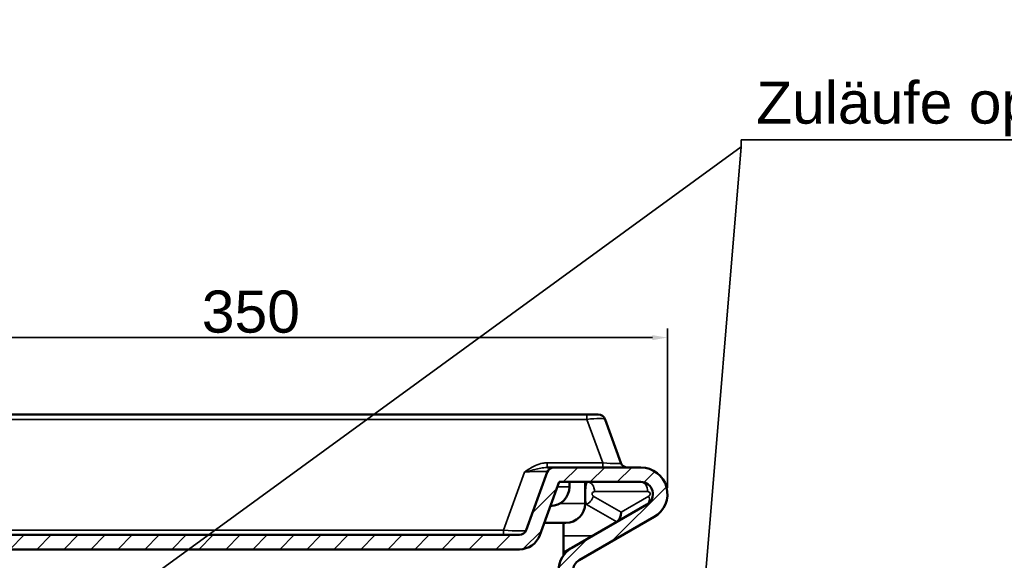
# Model space of a CAD drawing. Header units: millimetres. Extents: x 0 to 2103, y 0 to 1485.
# Tile 9 of 65: x 248 to 657, y 879 to 1104. Entities that reach past the tile are written whole.
import ezdxf

# ---------------------------------------------------------------- set-up
doc = ezdxf.new("R2010")
doc.units = ezdxf.units.MM
doc.header["$LTSCALE"] = 2.5
for name, color, linetype, lineweight in [('AM_0', 7, 'Continuous', 50), ('AM_4', 7, 'Continuous', 35), ('AM_5', 7, 'Continuous', 35), ('AM_8', 7, 'Continuous', 25)]:
    doc.layers.add(name, color=color, linetype=linetype, lineweight=lineweight)
doc.styles.add('3_5 mm', font='arial.ttf')
doc.styles.add('7 mm', font='arial.ttf')
doc.dimstyles.new('Firmenstandard$7', dxfattribs={"dimscale": 2.5, "dimtxt": 3.5, "dimasz": 2.5, "dimexe": 2, "dimexo": 0, "dimgap": 0.8, "dimtad": 1, "dimrnd": 1e-08, "dimtxsty": '3_5 mm', "dimcen": 0.09, "dimdle": 10, "dimclrd": 256, "dimclre": 7, "dimclrt": 7, "dimadec": 0, "dimazin": 2, "dimtfac": 0.714286, "dimtdec": 3, "dimtmove": 0, "dimatfit": 3, "dimfxl": 1, "dimtolj": 1, "dimlwd": -1, "dimlwe": 25, "dimarcsym": 0})
doc.dimstyles.new('Schriftgröße 7', dxfattribs={"dimscale": 2.5, "dimtxt": 7, "dimasz": 2.5, "dimexe": 1.5, "dimexo": 1, "dimgap": 0.7, "dimtad": 1, "dimrnd": 1e-08, "dimtxsty": '7 mm', "dimcen": 0.09, "dimdle": 10, "dimclrd": 256, "dimclre": 256, "dimclrt": 7, "dimadec": 1, "dimazin": 2, "dimtfac": 0.357143, "dimtdec": 3, "dimtmove": 0, "dimatfit": 3, "dimfxl": 1, "dimtolj": 1, "dimtzin": 0, "dimlwd": -1, "dimlwe": -1, "dimarcsym": 0})

# ---------------------------------------------------------------- blocks, each defined once
blk = doc.blocks.new('*D63')
at = {"layer": 'AM_5', "transparency": 16777216}
for p, q in [((168.41, 908.87), (168.41, 975.12)), ((516.86, 908.87), (516.86, 975.12)), ((174.66, 971.37), (510.61, 971.37))]:
    blk.add_line(p, q, dxfattribs=at)
for points in [[(174.66, 972.41), (174.66, 970.32), (168.41, 971.37)], [(510.61, 972.41), (510.61, 970.32), (516.86, 971.37)]]:
    blk.add_solid(points, dxfattribs=at)
at = {"layer": 'Defpoints', "color": 0, "transparency": 16777216}
for p in [(516.86, 971.37), (168.41, 906.37), (516.86, 906.37)]:
    blk.add_point(p, dxfattribs=at)
at = {"layer": 'AM_5', "color": 7, "transparency": 16777216, "insert": (323.34, 982.06), "char_height": 17.5, "attachment_point": 4, "style": '7 mm'}
blk.add_mtext('\\A1;350', dxfattribs=at)

msp = doc.modelspace()

# ---------------------------------------------------------------- hatches: boundary and pattern name
at = {"layer": 'AM_8'}
h = msp.add_hatch(dxfattribs=at)
h.set_pattern_fill('ANSI31', color=256, scale=63.5, style=0)
h.set_pattern_definition([(45, (0, 0), (-5.61266, 5.61266), [])])
edge = h.paths.add_edge_path()
edge.add_ellipse((455.3435, 892.3655), major_axis=(0, -3), ratio=1, start_angle=0, end_angle=70)
edge.add_line((458.1626, 891.3394), (466.9168, 915.3915))
edge.add_ellipse((469.7359, 914.3655), major_axis=(-2.8191, 1.0261), ratio=1, start_angle=290, end_angle=360, ccw=False)
edge.add_line((469.7359, 917.3655), (505.8647, 917.3655))
edge.add_ellipse((505.8647, 906.3655), major_axis=(0, 11), ratio=1, start_angle=210, end_angle=360, ccw=False)
edge.add_line((511.3647, 896.8392), (480.1353, 878.8089))
edge.add_ellipse((482.6353, 874.4787), major_axis=(-2.5, 4.3301), ratio=1, start_angle=0, end_angle=60)
edge.add_line((477.6353, 874.4787), (477.6353, 517.3655))
edge.add_ellipse((467.6353, 517.3655), major_axis=(10, 0), ratio=1, start_angle=270, end_angle=360, ccw=False)
edge.add_line((467.6353, 507.3655), (217.6353, 507.3655))
edge.add_ellipse((217.6353, 517.3655), major_axis=(0, -10), ratio=1, start_angle=270, end_angle=360, ccw=False)
edge.add_line((207.6353, 517.3655), (207.6353, 874.4787))
edge.add_ellipse((202.6353, 874.4787), major_axis=(5, 0), ratio=1, start_angle=0, end_angle=60)
edge.add_line((205.1353, 878.8089), (173.9058, 896.8392))
edge.add_ellipse((179.4058, 906.3655), major_axis=(-5.5, -9.5263), ratio=1, start_angle=210, end_angle=360, ccw=False)
edge.add_line((179.4058, 917.3655), (215.5346, 917.3655))
edge.add_ellipse((215.5346, 914.3655), major_axis=(0, 3), ratio=1, start_angle=290, end_angle=360, ccw=False)
edge.add_line((218.3537, 915.3915), (227.108, 891.3394))
edge.add_ellipse((229.9271, 892.3655), major_axis=(-2.8191, -1.0261), ratio=1, start_angle=0, end_angle=70)
edge.add_line((229.9271, 889.3655), (455.3435, 889.3655))
edge = h.paths.add_edge_path(flags=0)
edge.add_line((477.1353, 884.005), (508.3647, 902.0354))
edge.add_ellipse((505.8647, 906.3655), major_axis=(2.5, -4.3301), ratio=1, start_angle=0, end_angle=150)
edge.add_line((505.8647, 911.3655), (471.8365, 911.3655))
edge.add_line((471.8365, 911.3655), (463.8007, 889.2873))
edge.add_ellipse((455.3435, 892.3655), major_axis=(8.4572, -3.0782), ratio=1, start_angle=290, end_angle=360, ccw=False)
edge.add_line((455.3435, 883.3655), (229.9271, 883.3655))
edge.add_ellipse((229.9271, 892.3655), major_axis=(0, -9), ratio=1, start_angle=290, end_angle=360, ccw=False)
edge.add_line((221.4698, 889.2873), (213.434, 911.3655))
edge.add_line((213.434, 911.3655), (179.4058, 911.3655))
edge.add_ellipse((179.4058, 906.3655), major_axis=(0, 5), ratio=1, start_angle=0, end_angle=150)
edge.add_line((176.9058, 902.0354), (208.1353, 884.005))
edge.add_ellipse((202.6353, 874.4787), major_axis=(5.5, 9.5263), ratio=1, start_angle=300, end_angle=360, ccw=False)
edge.add_line((213.6353, 874.4787), (213.6353, 517.3655))
edge.add_ellipse((217.6353, 517.3655), major_axis=(-4, 0), ratio=1, start_angle=0, end_angle=90)
edge.add_line((217.6353, 513.3655), (467.6353, 513.3655))
edge.add_ellipse((467.6353, 517.3655), major_axis=(0, -4), ratio=1, start_angle=0, end_angle=90)
edge.add_line((471.6353, 517.3655), (471.6353, 874.4787))
edge.add_ellipse((482.6353, 874.4787), major_axis=(-11, 0), ratio=1, start_angle=300, end_angle=360, ccw=False)

# ---------------------------------------------------------------- linework, layer by layer
at = {"layer": 'AM_0'}
for p, q in [((483.4368, 939.3655), (201.8337, 939.3655)), ((483.4368, 939.3655), (488.1353, 939.3655)), ((497.5248, 919.3394), (490.9543, 937.3915)), ((469.7359, 917.3655), (466.8896, 917.3655)), ((469.7359, 917.3655), (505.8647, 917.3655)), ((458.1626, 891.3394), (466.9168, 915.3915)), ((471.8365, 911.3655), (463.8007, 889.2873)), ((505.8647, 911.3655), (471.8365, 911.3655)), ((476.1353, 911.3655), (476.1353, 909.3655)), ((482.6353, 911.3655), (482.6353, 902.3655)), ((477.1353, 884.005), (508.3647, 902.0354)), ((511.3647, 896.8392), (480.1353, 878.8089)), ((465.649, 894.3655), (474.6353, 894.3655)), ((473.6353, 894.3655), (473.6353, 880.8033)), ((229.9271, 889.3655), (455.3435, 889.3655)), ((455.3435, 883.3655), (229.9271, 883.3655)), ((476.5921, 883.6914), (473.6353, 881.9843)), ((476.5921, 883.6914), (477.1353, 884.005))]:
    msp.add_line(p, q, dxfattribs=at)
for centre, radius, start, end in [((488.1353, 936.3655), 3, 20, 90), ((469.7359, 914.3655), 3, 90, 160), ((500.3439, 920.3655), 3, 200, 270), ((505.8647, 906.3655), 11, 300, 90), ((468.1353, 909.3655), 8, 270.441392, 0), ((505.8647, 906.3655), 5, 300, 90), ((474.6353, 902.3655), 8, 270, 0), ((455.3435, 892.3655), 3, 270, 340), ((455.3435, 892.3655), 9, 270, 340), ((482.6353, 874.4787), 11, 120, 180), ((482.6353, 874.4787), 5, 120, 180)]:
    msp.add_arc(centre, radius, start, end, dxfattribs=at)
msp.add_ellipse((494.7937, 898.8189), major_axis=(0, -4.3205), ratio=0.65465367, start_param=0.36136712, end_param=1.57079633, dxfattribs=at)
msp.add_open_spline([(476.5921, 883.6914), (475.6142, 883.1268), (474.6012, 882.3609), (473.6352, 881.3233)], degree=3, dxfattribs=at)
at = {"layer": 'AM_4'}
for p, q in [((201.8337, 937.3915), (483.4368, 937.3915)), ((483.4368, 937.3915), (483.4368, 939.3655)), ((483.4368, 937.3915), (490.0072, 919.3394)), ((466.8896, 919.3394), (466.8896, 917.3655)), ((490.0072, 919.3394), (466.8896, 919.3394)), ((490.0072, 919.3394), (490.0072, 917.3655)), ((457.5199, 915.3915), (448.7656, 891.3394)), ((476.1353, 909.3655), (471.1086, 909.3655)), ((486.051, 905.4995), (497.6221, 898.8189)), ((508.6932, 907.3655), (486.551, 907.3655)), ((497.6221, 898.8189), (509.1932, 905.4995)), ((472.0083, 902.3655), (482.6353, 902.3655)), ((482.6285, 902.0354), (483.2226, 902.0354)), ((495.7937, 894.7774), (483.2226, 902.0354)), ((236.5049, 891.3394), (448.7656, 891.3394)), ((448.7656, 891.3394), (448.7656, 889.3655)), ((473.6353, 889.005), (485.7955, 889.005))]:
    msp.add_line(p, q, dxfattribs=at)
for centre, start, end in [((486.551, 906.3655), 90, 240), ((508.6932, 906.3655), 300, 90)]:
    msp.add_arc(centre, 1, start, end, dxfattribs=at)
for centre, major_axis, ratio, start_param, end_param in [((482.8144, 936.3655), (8.1459, 1.0014), 0.11530442, 0.02659557, 1.48014568), ((488.6379, 920.3655), (-8.8925, 1.0695), 0.09681846, 1.73703306, 3.19058317), ((455.9016, 914.3655), (11.0199, 1.0598), 0.07921292, 6.24543229, 7.6989824), ((483.7226, 906.3655), (0, 5), 0.2, 0, 2.61799388), ((483.7226, 907.3655), (0, 4), 0.70710678, 4.71238898, 6.28318531), ((505.8647, 907.3655), (0, 4), 0.70710678, 4.71238898, 6.28318531), ((483.2226, 905.4995), (-2, -3.4641), 0.65465367, 0.72273425, 1.93216345), ((506.3647, 905.4995), (2, -3.4641), 0.65465367, 0, 1.2094292), ((447.8942, 892.3655), (-10.2733, 1.0044), 0.09111724, 1.66462486, 3.11817497)]:
    msp.add_ellipse(centre, major_axis=major_axis, ratio=ratio, start_param=start_param, end_param=end_param, dxfattribs=at)
for points, knots in [([(466.8896, 919.3394), (466.2551, 919.3394), (465.617, 919.2804), (463.9834, 918.9893), (463.0135, 918.6772), (461.2889, 917.9176), (460.5177, 917.4903), (458.992, 916.5144), (458.2415, 915.9606), (457.5199, 915.3915)], [-1.04206599, -1.04206599, -1.04206599, -1.04206599, -0.85172017, -0.85172017, -0.54716686, -0.54716686, -0.2809952, -0.2809952, 0.00160797, 0.00160797, 0.00160797, 0.00160797]), ([(457.5199, 915.3915), (458.4956, 915.6761), (459.482, 915.953), (461.3089, 916.4409), (462.1526, 916.6546), (463.8448, 917.0344), (464.6842, 917.1904), (465.968, 917.336), (466.44, 917.3655), (466.8896, 917.3655)], [-0.00160797, -0.00160797, -0.00160797, -0.00160797, 0.2809952, 0.2809952, 0.54716686, 0.54716686, 0.85172017, 0.85172017, 1.04206599, 1.04206599, 1.04206599, 1.04206599])]:
    msp.add_open_spline(points, degree=3, knots=knots, dxfattribs=at)

# ---------------------------------------------------------------- texts
at = {"layer": 'AM_5', "color": 7, "insert": (553.7721, 1055.0238), "char_height": 17.5, "width": 173.919594, "attachment_point": 7, "style": '3_5 mm'}
msp.add_mtext('{\\fArial|b0|i0;\\H17.5000;Zuläufe optional}', dxfattribs=at)

# ---------------------------------------------------------------- dimensions: what is measured, and where the dimension line sits
at = {"layer": 'AM_5'}
dim = msp.add_linear_dim(base=(516.8647, 971.3655), p1=(168.4058, 906.3655), p2=(516.8647, 906.3655), angle=180, dimstyle='Schriftgröße 7', override={"dimgap": 0.7, "dimdec": 2, "dimlfac": 1.004422, "dimtol": 0, "dimlim": 0, "dimtp": 0, "dimtm": 0, "dimtdec": 3, "dimtofl": 0, "dimatfit": 1}, dxfattribs=at)
dim.commit()
dim.dimension.update_dxf_attribs({"geometry": '*D63', "text_midpoint": (342.6353, 971.3655), "dimtype": 160})

# ---------------------------------------------------------------- leaders
at = {"layer": 'AM_5', "annotation_type": 0, "has_hookline": 1, "hookline_direction": 0, "text_width": 171.765}
msp.add_leader([(527.3007, 807.8655), (547.5221, 1050.6488), (547.5221, 1053.5655), (553.7721, 1053.5655)], dimstyle='Firmenstandard$7', override={"dimgap": 0, "dimtad": 1}, dxfattribs=at)
at = {"layer": 'AM_5'}
msp.add_leader([(164.593, 771.7655), (547.5221, 1050.6488)], dimstyle='Firmenstandard$7', override={"dimtad": 0}, dxfattribs=at)

doc.saveas('drawing.dxf')
